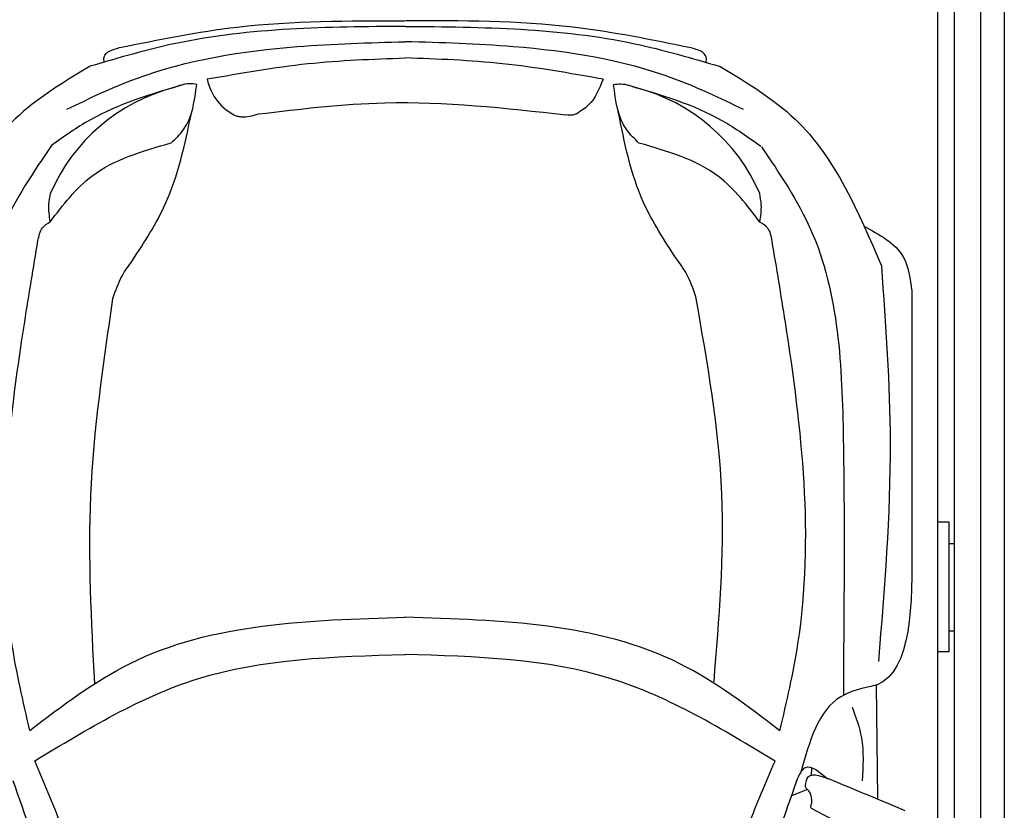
# Model space of a CAD drawing. Header units: millimetres. Extents: x 0 to 8418, y -929 to 5900.
# Tile 4 of 11: x 979 to 2791, y 3714 to 5169. Entities that reach past the tile are written whole.
import ezdxf

# ---------------------------------------------------------------- set-up
doc = ezdxf.new("R2010")
doc.units = ezdxf.units.MM
doc.layers.add('car', color=10, linetype='Continuous', lineweight=25)
doc.layers.add('Plattform', color=7, linetype='Continuous', lineweight=25)

# ---------------------------------------------------------------- blocks, each defined once
blk = doc.blocks.new('U21')
at = {"layer": 'car'}
for p, q in [((2495.2, 3961.4), (2495.6, 3925.4)), ((2558.4, 3735.8), (2556.4, 3944)), ((2436.6, 3777.2), (2437.3, 3792.2)), ((2429.4, 3751.7), (2399.5, 3740.3)), ((2576.1, 3643.8), (2436.2, 3717))]:
    blk.add_line(p, q, dxfattribs=at)
for centre, radius, start, end in [((1417.2, 5078.7), 95, 191.2232, 245.9025), ((1347.2, 4715.6), 339.4, 104.3954, 156.6854), ((2029.3, 4715.3), 339.4, 23.2659, 75.556), ((-4871.6, 1689.3), 6197.2, 15.94535, 19.59622), ((8245.5, 1683.8), 6197.2, 160.35517, 164.00603)]:
    blk.add_arc(centre, radius, start, end, dxfattribs=at)
for points, knots in [([(1162.4, 5118), (1234.5, 5132.7), (1407.7, 5168), (1584.7, 5167.6), (1688, 5167.4)], [0, 0, 0, 0, 220.289453, 529.069984, 529.069984, 529.069984, 529.069984]), ([(2214.4, 5117.6), (2142.3, 5132.3), (1969.1, 5167.7), (1792.1, 5167.5), (1688.8, 5167.4)], [0, 0, 0, 0, 220.289453, 529.069984, 529.069984, 529.069984, 529.069984]), ([(1688.2, 5157.2), (1545.8, 5156), (1348.7, 5154.4), (1160.6, 5099.1), (1108.3, 5083.7)], [0, 0, 0, 0, 423.492842, 586.583376, 586.583376, 586.583376, 586.583376]), ([(1688.6, 5157.2), (1831, 5155.9), (2028.1, 5154.1), (2216.2, 5098.6), (2268.5, 5083.2)], [0, 0, 0, 0, 423.492842, 586.583376, 586.583376, 586.583376, 586.583376]), ([(1065.6, 5004.6), (1107.7, 5024.9), (1240.8, 5088.8), (1455.6, 5122.3), (1622.1, 5127), (1688.3, 5128.9)], [0, 0, 0, 0, 139.94864, 441.700756, 640.652122, 640.652122, 640.652122, 640.652122]), ([(1134.2, 5091.3), (1133.9, 5094.6), (1132.6, 5109.5), (1149.3, 5114.3), (1162.4, 5118)], [0, 0, 0, 0, 9.435567, 42.507293, 42.507293, 42.507293, 42.507293]), ([(2311.1, 5004.1), (2269, 5024.4), (2136, 5088.4), (1921.2, 5122.1), (1754.7, 5127), (1688.5, 5128.9)], [0, 0, 0, 0, 139.94864, 441.700756, 640.652122, 640.652122, 640.652122, 640.652122]), ([(2242.6, 5090.8), (2242.9, 5094.2), (2244.2, 5109.1), (2227.4, 5113.9), (2214.4, 5117.6)], [0, 0, 0, 0, 9.435567, 42.507293, 42.507293, 42.507293, 42.507293]), ([(1324, 5060.3), (1385.6, 5071.2), (1506.2, 5092.5), (1628.5, 5096.9), (1688.3, 5099.1)], [0, 0, 0, 0, 187.526256, 366.76554, 366.76554, 366.76554, 366.76554]), ([(2052.7, 5059.9), (1991.1, 5070.9), (1870.6, 5092.4), (1748.3, 5096.9), (1688.5, 5099.1)], [0, 0, 0, 0, 187.526256, 366.76554, 366.76554, 366.76554, 366.76554]), ([(1108.3, 5083.7), (1059.3, 5054.3), (919.2, 4970), (853.8, 4816.6), (811.3, 4716.8)], [0, 0, 0, 0, 168.365537, 481.902364, 481.902364, 481.902364, 481.902364]), ([(2268.5, 5083.2), (2317.4, 5053.7), (2457.5, 4969.3), (2522.7, 4815.9), (2565.1, 4716.1)], [0, 0, 0, 0, 168.365537, 481.902364, 481.902364, 481.902364, 481.902364]), ([(2052.7, 5059.9), (2045.6, 5042.2), (2035, 5015.6), (2011.2, 5000.7), (2003.3, 4995.8)], [0, 0, 0, 0, 55.196049, 82.674395, 82.674395, 82.674395, 82.674395]), ([(1282.5, 5050.6), (1222.1, 5032.9), (1134.4, 5007.1), (1060.4, 4954.4), (1037.3, 4937.9)], [0, 0, 0, 0, 186.522722, 271.227686, 271.227686, 271.227686, 271.227686]), ([(1257.7, 4942.6), (1265.9, 4950.4), (1295.4, 4978.5), (1300.7, 5020.3), (1304.6, 5050.4)], [0, 0, 0, 0, 33.431605, 120.169321, 120.169321, 120.169321, 120.169321]), ([(1304.6, 5050.4), (1299.9, 5051), (1285.6, 5053), (1272, 5047.8), (1262.8, 5044.3)], [0, 0, 0, 0, 14.118333, 42.779436, 42.779436, 42.779436, 42.779436]), ([(2072.1, 5050.1), (2076.8, 5050.7), (2091.1, 5052.7), (2104.8, 5047.5), (2113.9, 5044)], [0, 0, 0, 0, 14.118333, 42.779436, 42.779436, 42.779436, 42.779436]), ([(2118.9, 4942.2), (2110.7, 4950), (2081.3, 4978.2), (2076, 5019.9), (2072.1, 5050.1)], [0, 0, 0, 0, 33.431605, 120.169321, 120.169321, 120.169321, 120.169321]), ([(2098, 5049.4), (2158.3, 5031.7), (2246, 5005.9), (2320, 4953.2), (2343.1, 4936.7)], [0, 0, 0, 0, 186.522722, 271.227686, 271.227686, 271.227686, 271.227686]), ([(1418.2, 4995.9), (1495.7, 5005.2), (1684.2, 5028), (1873.2, 5006.8), (1984.5, 4994.3)], [0, 0, 0, 0, 233.394315, 567.891299, 567.891299, 567.891299, 567.891299]), ([(1186.2, 4726), (1208.3, 4759.7), (1262.4, 4842.5), (1282.8, 4939.8), (1294.9, 4997.4)], [0, 0, 0, 0, 120.003178, 294.571312, 294.571312, 294.571312, 294.571312]), ([(1378.4, 4992), (1381.1, 4991.5), (1394.4, 4989.2), (1407.6, 4992.9), (1418.2, 4995.9)], [0, 0, 0, 0, 8.160793, 40.335733, 40.335733, 40.335733, 40.335733]), ([(2003.3, 4995.8), (2001.4, 4995), (1995.4, 4992.6), (1988.9, 4993.6), (1984.5, 4994.3)], [0, 0, 0, 0, 6.204097, 19.184756, 19.184756, 19.184756, 19.184756]), ([(2187.8, 4729.2), (2165.7, 4762.9), (2111.5, 4845.6), (2092.2, 4943), (2080.8, 5000.7)], [0, 0, 0, 0, 120.003178, 294.215769, 294.215769, 294.215769, 294.215769]), ([(1037.3, 4937.9), (1003.9, 4888.5), (896.7, 4729.7), (883.2, 4380.6), (885.4, 4107.6), (886.5, 3963.9)], [0, 0, 0, 0, 177.04348, 568.390213, 1003.585748, 1003.585748, 1003.585748, 1003.585748]), ([(1034.9, 4797.2), (1058.4, 4828), (1114.8, 4901.8), (1205.1, 4927.6), (1257.7, 4942.6)], [0, 0, 0, 0, 113.654972, 272.306786, 272.306786, 272.306786, 272.306786]), ([(2341.6, 4796.6), (2318.1, 4827.4), (2261.8, 4901.3), (2171.5, 4927.2), (2118.9, 4942.2)], [0, 0, 0, 0, 113.654972, 272.306786, 272.306786, 272.306786, 272.306786]), ([(2344.4, 4935.5), (2377.8, 4886), (2485, 4727.2), (2498.6, 4378.1), (2496.4, 4105.1), (2495.2, 3961.4)], [0, 0, 0, 0, 177.04348, 568.390213, 1003.585748, 1003.585748, 1003.585748, 1003.585748]), ([(1034.9, 4797.2), (1033.4, 4808), (1030.9, 4825.6), (1034.2, 4843.1), (1035.5, 4849.9)], [0, 0, 0, 0, 32.388359, 53.078266, 53.078266, 53.078266, 53.078266]), ([(2341.6, 4796.6), (2343.1, 4807.4), (2345.6, 4825.1), (2342.3, 4842.6), (2341.1, 4849.4)], [0, 0, 0, 0, 32.388359, 53.078266, 53.078266, 53.078266, 53.078266]), ([(1012.4, 4762.4), (1014.1, 4771.1), (1016.8, 4786.1), (1029.6, 4793.9), (1034.9, 4797.2)], [0, 0, 0, 0, 25.07844, 43.102018, 43.102018, 43.102018, 43.102018]), ([(2364, 4761.9), (2362.4, 4770.6), (2359.7, 4785.5), (2346.9, 4793.3), (2341.6, 4796.6)], [0, 0, 0, 0, 25.07844, 43.102018, 43.102018, 43.102018, 43.102018]), ([(2532.3, 4789.6), (2561.5, 4774), (2611.4, 4747.2), (2618.2, 4692.4), (2621, 4669.6)], [0, 0, 0, 0, 92.189033, 157.580383, 157.580383, 157.580383, 157.580383]), ([(997.3, 3860.8), (985, 3913.9), (927.9, 4160), (963.2, 4468.6), (1004.1, 4712.8), (1012.4, 4762.4)], [0, 0, 0, 0, 163.260571, 756.222817, 907.439026, 907.439026, 907.439026, 907.439026]), ([(2378.4, 3860.2), (2390.8, 3913.4), (2448.1, 4159.4), (2413.1, 4468), (2372.3, 4712.2), (2364, 4761.9)], [0, 0, 0, 0, 163.260571, 756.222817, 907.439026, 907.439026, 907.439026, 907.439026]), ([(1150.4, 4656), (1155.4, 4670.6), (1164, 4695.7), (1179.7, 4717), (1186.2, 4726)], [0, 0, 0, 0, 45.789849, 78.965923, 78.965923, 78.965923, 78.965923]), ([(2223.6, 4659.3), (2218.6, 4673.8), (2210, 4698.9), (2194.4, 4720.2), (2187.8, 4729.2)], [0, 0, 0, 0, 45.789849, 78.965923, 78.965923, 78.965923, 78.965923]), ([(2565.1, 4716.1), (2573, 4607.6), (2590.6, 4364.7), (2570.7, 4121.9), (2559.7, 3987.5)], [0, 0, 0, 0, 325.755723, 729.521316, 729.521316, 729.521316, 729.521316]), ([(2257, 3950.1), (2266.6, 4065.6), (2286.4, 4303.4), (2244.9, 4538.4), (2223.6, 4659.3)], [0, 0, 0, 0, 346.247999, 712.605591, 712.605591, 712.605591, 712.605591]), ([(1117.1, 3946.9), (1110.9, 4062.3), (1098.2, 4299.8), (1132.7, 4535.2), (1150.4, 4656)], [0, 0, 0, 0, 346.026428, 711.531473, 711.531473, 711.531473, 711.531473]), ([(997.3, 3860.8), (1057.2, 3906.2), (1255.4, 4056.7), (1510.4, 4063.9), (1688.5, 4069)], [0, 0, 0, 0, 221.980537, 735.54049, 735.54049, 735.54049, 735.54049]), ([(2378.4, 3860.2), (2318.6, 3905.7), (2120.5, 4056.3), (1865.5, 4063.8), (1687.4, 4069)], [0, 0, 0, 0, 221.980537, 735.54049, 735.54049, 735.54049, 735.54049]), ([(1006.3, 3804.4), (1103.6, 3863.5), (1312.5, 3990.3), (1557.5, 3996.9), (1688.5, 4000.4)], [0, 0, 0, 0, 335.657873, 720.766586, 720.766586, 720.766586, 720.766586]), ([(2369.4, 3803.8), (2272.2, 3863), (2063.3, 3990), (1818.3, 3996.8), (1687.4, 4000.4)], [0, 0, 0, 0, 335.657873, 720.766586, 720.766586, 720.766586, 720.766586]), ([(2554.6, 3943.7), (2531.5, 3938.6), (2455.1, 3921.5), (2432.7, 3840.5), (2417.1, 3784)], [0, 0, 0, 0, 67.724235, 224.331628, 224.331628, 224.331628, 224.331628]), ([(2556.4, 3944), (2556.2, 3943.9), (2555.6, 3943.8), (2555, 3943.7), (2554.6, 3943.7)], [0, 0, 0, 0, 0.715794, 1.895844, 1.895844, 1.895844, 1.895844]), ([(2511.3, 3903.6), (2518.2, 3885), (2534.2, 3841.2), (2531.3, 3794.5), (2529.7, 3767.8)], [0, 0, 0, 0, 59.065939, 138.389817, 138.389817, 138.389817, 138.389817]), ([(1108.6, 3491), (1092.9, 3557.1), (1067.4, 3664.5), (1023.3, 3765.5), (1006.3, 3804.4)], [0, 0, 0, 0, 203.213347, 330.239533, 330.239533, 330.239533, 330.239533]), ([(2266.8, 3490.5), (2282.6, 3556.6), (2308.2, 3664), (2352.4, 3765), (2369.4, 3803.8)], [0, 0, 0, 0, 203.213347, 330.239533, 330.239533, 330.239533, 330.239533]), ([(2409, 3767.2), (2413.9, 3778.3), (2426.1, 3805.9), (2451.2, 3784.5), (2466.3, 3771.6)], [0, 0, 0, 0, 30.332599, 75.956206, 75.956206, 75.956206, 75.956206]), ([(2425.5, 3758.7), (2426.5, 3765.3), (2429.9, 3787.8), (2459, 3774.5), (2472.2, 3770)], [0, 0, 0, 0, 17.673761, 59.390654, 59.390654, 59.390654, 59.390654]), ([(2429.4, 3751.7), (2428, 3752.9), (2425.7, 3754.8), (2425.6, 3757.7), (2425.5, 3758.7)], [0, 0, 0, 0, 5.393636, 8.285754, 8.285754, 8.285754, 8.285754]), ([(2437, 3729.1), (2436.9, 3734.3), (2436.8, 3742.8), (2431.5, 3749.2), (2429.4, 3751.7)], [0, 0, 0, 0, 14.839685, 24.388973, 24.388973, 24.388973, 24.388973]), ([(2436.2, 3717), (2435.7, 3718.4), (2434.4, 3722.5), (2437.3, 3726.5), (2437, 3729.1)], [0, 0, 0, 0, 4.417987, 12.430904, 12.430904, 12.430904, 12.430904])]:
    blk.add_open_spline(points, degree=3, knots=knots, dxfattribs=at)
for points in [[(2621, 4669.6), (2621.1, 4516.3), (2621.1, 4363.1), (2621.2, 4209.8)], [(2621.2, 4209.8), (2621.8, 4090.9), (2622.5, 3972.1), (2556.4, 3944)], [(2472.2, 3770), (2517.5, 3751.2), (2562.9, 3732.4), (2608.2, 3713.5)]]:
    blk.add_open_spline(points, degree=3, dxfattribs=at)
blk = doc.blocks.new('6300_LP230_GL550')
at = {"layer": 'Plattform'}
for p, q in [((2748.4, 360.2), (2747.9, 5610.1)), ((2791.4, 5610.1), (2791.5, 360.1)), ((2699.9, 350.1), (2699.9, 5599.5)), ((2668.9, 452.1), (2668.9, 5463.2)), ((2689.9, 4243.9), (2668.9, 4243.9)), ((2689.9, 4005.6), (2689.9, 4243.9)), ((2689.9, 4204.9), (2699.9, 4204.9)), ((2689.9, 4044.1), (2699.9, 4044.1)), ((2689.9, 4005.6), (2668.9, 4005.6))]:
    blk.add_line(p, q, dxfattribs=at)

msp = doc.modelspace()

# ---------------------------------------------------------------- block references
msp.add_blockref('6300_LP230_GL550', (0, 0))
at = {"layer": 'car'}
msp.add_blockref('U21', (0, 0), dxfattribs=at)

doc.saveas('drawing.dxf')
